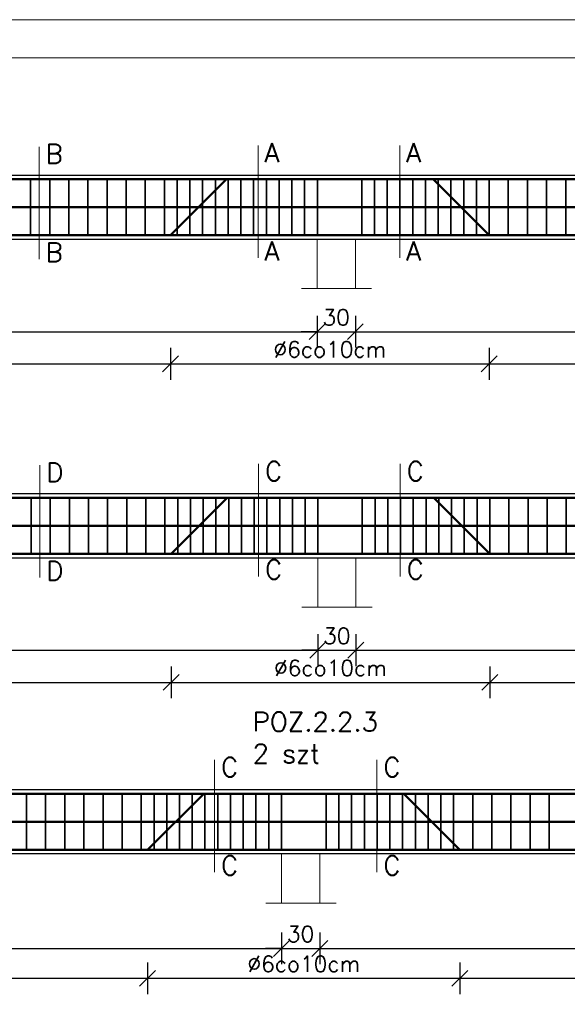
# Model space of a CAD drawing. Extents: x -19 to 9300416, y -12 to 10688993.
# Tile 39 of 106: x 4613319 to 4613748, y 5313408 to 5314181. Entities that reach past the tile are written whole.
import ezdxf

# ---------------------------------------------------------------- set-up
doc = ezdxf.new("R2010")
doc.units = 0
doc.header["$MEASUREMENT"] = 0
for name, color, linetype, lineweight in [('hatch', 253, 'Continuous', 0), ('K-SCIANY CIENKI', 163, 'Continuous', 30), ('K-STAL', 114, 'Continuous', 50), ('K-STAL CIENKI', 92, 'Continuous', 35), ('K-WYMIARY', 7, 'Continuous', 15)]:
    doc.layers.add(name, color=color, linetype=linetype, lineweight=lineweight)
doc.styles.add('Simplex', font='simplex.shx')
doc.dimstyles.new('1do50', dxfattribs={"dimscale": 5, "dimtxt": 2.5, "dimasz": 2.5, "dimexe": 2.5, "dimexo": 0.5, "dimgap": 1, "dimtad": 1, "dimdec": 1, "dimrnd": 0.5, "dimzin": 12, "dimdsep": 46, "dimtxsty": 'Simplex', "dimblk": 'OBLIQUE', "dimcen": 0.5, "dimdle": 2.5, "dimclrd": 256, "dimclre": 256, "dimclrt": 256, "dimadec": 1, "dimazin": 3, "dimtfac": 1, "dimtdec": 1, "dimtix": 1, "dimtmove": 0, "dimatfit": 3, "dimfxl": 0, "dimtolj": 1, "dimtzin": 0, "dimarcsym": 0})

# ---------------------------------------------------------------- blocks, each defined once
blk = doc.blocks.new('_Oblique')
at = {"color": 0, "linetype": 'ByBlock', "lineweight": -2}
blk.add_line((-0.5, -0.5), (0.5, 0.5), dxfattribs=at)
blk = doc.blocks.new('*D1213')
at = {"layer": 'Defpoints', "color": 0, "lineweight": 0, "ltscale": 40}
for p in [(4612982.12, 5313970), (4613552.12, 5313970), (4613552.12, 5313936.2)]:
    blk.add_point(p, dxfattribs=at)
at = {"layer": 'K-WYMIARY', "lineweight": -2, "ltscale": 40}
for p, q in [((4612982.12, 5313948.7), (4612982.12, 5313923.7)), ((4613552.12, 5313948.7), (4613552.12, 5313923.7)), ((4612969.62, 5313936.2), (4613564.62, 5313936.2))]:
    blk.add_line(p, q, dxfattribs=at)
at = {"layer": 'K-WYMIARY', "lineweight": -2, "ltscale": 40, "xscale": 12.5, "yscale": 12.5, "zscale": 12.5, "rotation": 180}
blk.add_blockref('_Oblique', (4612982.12, 5313936.2), dxfattribs=at)
at = {"layer": 'K-WYMIARY', "lineweight": -2, "ltscale": 40, "xscale": 12.5, "yscale": 12.5, "zscale": 12.5}
blk.add_blockref('_Oblique', (4613552.12, 5313936.2), dxfattribs=at)
at = {"layer": 'K-WYMIARY', "lineweight": 0, "ltscale": 40, "insert": (4613267.12, 5313947.45), "char_height": 12.5, "attachment_point": 5, "style": 'Simplex'}
blk.add_mtext('\\A1;570', dxfattribs=at)
blk = doc.blocks.new('*D1214')
at = {"layer": 'Defpoints', "color": 0, "lineweight": 0, "ltscale": 40}
for p in [(4613552.12, 5313970), (4613582.12, 5313970), (4613582.12, 5313936.2)]:
    blk.add_point(p, dxfattribs=at)
at = {"layer": 'K-WYMIARY', "lineweight": -2, "ltscale": 40}
for p, q in [((4613552.12, 5313948.7), (4613552.12, 5313923.7)), ((4613582.12, 5313948.7), (4613582.12, 5313923.7)), ((4613552.12, 5313936.2), (4613539.62, 5313936.2)), ((4613552.12, 5313936.2), (4613582.12, 5313936.2)), ((4613582.12, 5313936.2), (4613594.62, 5313936.2))]:
    blk.add_line(p, q, dxfattribs=at)
at = {"layer": 'K-WYMIARY', "lineweight": -2, "ltscale": 40, "xscale": 12.5, "yscale": 12.5, "zscale": 12.5}
blk.add_blockref('_Oblique', (4613552.12, 5313936.2), dxfattribs=at)
at = {"layer": 'K-WYMIARY', "lineweight": -2, "ltscale": 40, "xscale": 12.5, "yscale": 12.5, "zscale": 12.5, "rotation": 180}
blk.add_blockref('_Oblique', (4613582.12, 5313936.2), dxfattribs=at)
at = {"layer": 'K-WYMIARY', "lineweight": 0, "ltscale": 40, "insert": (4613567.12, 5313947.45), "char_height": 12.5, "attachment_point": 5, "style": 'Simplex'}
blk.add_mtext('\\A1;30', dxfattribs=at)
blk = doc.blocks.new('*D1215')
at = {"layer": 'Defpoints', "color": 0, "lineweight": 0, "ltscale": 40}
for p in [(4613582.12, 5313970), (4614092.12, 5313970), (4614092.12, 5313936.2)]:
    blk.add_point(p, dxfattribs=at)
at = {"layer": 'K-WYMIARY', "lineweight": -2, "ltscale": 40}
for p, q in [((4613582.12, 5313948.7), (4613582.12, 5313923.7)), ((4614092.12, 5313948.7), (4614092.12, 5313923.7)), ((4613569.62, 5313936.2), (4614104.62, 5313936.2))]:
    blk.add_line(p, q, dxfattribs=at)
at = {"layer": 'K-WYMIARY', "lineweight": -2, "ltscale": 40, "xscale": 12.5, "yscale": 12.5, "zscale": 12.5, "rotation": 180}
blk.add_blockref('_Oblique', (4613582.12, 5313936.2), dxfattribs=at)
at = {"layer": 'K-WYMIARY', "lineweight": -2, "ltscale": 40, "xscale": 12.5, "yscale": 12.5, "zscale": 12.5}
blk.add_blockref('_Oblique', (4614092.12, 5313936.2), dxfattribs=at)
at = {"layer": 'K-WYMIARY', "lineweight": 0, "ltscale": 40, "insert": (4613837.12, 5313947.45), "char_height": 12.5, "attachment_point": 5, "style": 'Simplex'}
blk.add_mtext('\\A1;510', dxfattribs=at)
blk = doc.blocks.new('*D1220')
at = {"layer": 'Defpoints', "color": 0, "lineweight": 0, "ltscale": 40}
for p in [(4613097.12, 5314008.83), (4613437.12, 5314008.83), (4613437.12, 5313911.01)]:
    blk.add_point(p, dxfattribs=at)
at = {"layer": 'K-WYMIARY', "lineweight": -2, "ltscale": 40}
for p, q in [((4613097.12, 5313923.51), (4613097.12, 5313898.51)), ((4613437.12, 5313923.51), (4613437.12, 5313898.51)), ((4613084.62, 5313911.01), (4613449.62, 5313911.01))]:
    blk.add_line(p, q, dxfattribs=at)
at = {"layer": 'K-WYMIARY', "lineweight": -2, "ltscale": 40, "xscale": 12.5, "yscale": 12.5, "zscale": 12.5, "rotation": 180}
blk.add_blockref('_Oblique', (4613097.12, 5313911.01), dxfattribs=at)
at = {"layer": 'K-WYMIARY', "lineweight": -2, "ltscale": 40, "xscale": 12.5, "yscale": 12.5, "zscale": 12.5}
blk.add_blockref('_Oblique', (4613437.12, 5313911.01), dxfattribs=at)
at = {"layer": 'K-WYMIARY', "lineweight": 0, "ltscale": 40, "insert": (4613267.12, 5313922.26), "char_height": 12.5, "attachment_point": 5, "style": 'Simplex'}
blk.add_mtext('\\A1;∅6co15cm', dxfattribs=at)
blk = doc.blocks.new('*D1221')
at = {"layer": 'Defpoints', "color": 0, "lineweight": 0, "ltscale": 40}
for p in [(4613437.12, 5314008.83), (4613687.12, 5314008.83), (4613687.12, 5313911.01)]:
    blk.add_point(p, dxfattribs=at)
at = {"layer": 'K-WYMIARY', "lineweight": -2, "ltscale": 40}
for p, q in [((4613437.12, 5313923.51), (4613437.12, 5313898.51)), ((4613687.12, 5313923.51), (4613687.12, 5313898.51)), ((4613424.62, 5313911.01), (4613699.62, 5313911.01))]:
    blk.add_line(p, q, dxfattribs=at)
at = {"layer": 'K-WYMIARY', "lineweight": -2, "ltscale": 40, "xscale": 12.5, "yscale": 12.5, "zscale": 12.5, "rotation": 180}
blk.add_blockref('_Oblique', (4613437.12, 5313911.01), dxfattribs=at)
at = {"layer": 'K-WYMIARY', "lineweight": -2, "ltscale": 40, "xscale": 12.5, "yscale": 12.5, "zscale": 12.5}
blk.add_blockref('_Oblique', (4613687.12, 5313911.01), dxfattribs=at)
at = {"layer": 'K-WYMIARY', "lineweight": 0, "ltscale": 40, "insert": (4613562.12, 5313922.26), "char_height": 12.5, "attachment_point": 5, "style": 'Simplex'}
blk.add_mtext('\\A1;∅6co10cm', dxfattribs=at)
blk = doc.blocks.new('*D1222')
at = {"layer": 'Defpoints', "color": 0, "lineweight": 0, "ltscale": 40}
for p in [(4613687.12, 5314008.83), (4613987.12, 5314008.83), (4613987.12, 5313911.01)]:
    blk.add_point(p, dxfattribs=at)
at = {"layer": 'K-WYMIARY', "lineweight": -2, "ltscale": 40}
for p, q in [((4613687.12, 5313923.51), (4613687.12, 5313898.51)), ((4613987.12, 5313923.51), (4613987.12, 5313898.51)), ((4613674.62, 5313911.01), (4613999.62, 5313911.01))]:
    blk.add_line(p, q, dxfattribs=at)
at = {"layer": 'K-WYMIARY', "lineweight": -2, "ltscale": 40, "xscale": 12.5, "yscale": 12.5, "zscale": 12.5, "rotation": 180}
blk.add_blockref('_Oblique', (4613687.12, 5313911.01), dxfattribs=at)
at = {"layer": 'K-WYMIARY', "lineweight": -2, "ltscale": 40, "xscale": 12.5, "yscale": 12.5, "zscale": 12.5}
blk.add_blockref('_Oblique', (4613987.12, 5313911.01), dxfattribs=at)
at = {"layer": 'K-WYMIARY', "lineweight": 0, "ltscale": 40, "insert": (4613837.12, 5313922.26), "char_height": 12.5, "attachment_point": 5, "style": 'Simplex'}
blk.add_mtext('\\A1;∅6co15cm', dxfattribs=at)
blk = doc.blocks.new('*D1227')
at = {"layer": 'Defpoints', "color": 0, "lineweight": 0, "ltscale": 40}
for p in [(4612982.57, 5313720.02), (4613552.57, 5313720.02), (4613552.57, 5313686.22)]:
    blk.add_point(p, dxfattribs=at)
at = {"layer": 'K-WYMIARY', "lineweight": -2, "ltscale": 40}
for p, q in [((4612982.57, 5313698.72), (4612982.57, 5313673.72)), ((4613552.57, 5313698.72), (4613552.57, 5313673.72)), ((4612970.07, 5313686.22), (4613565.07, 5313686.22))]:
    blk.add_line(p, q, dxfattribs=at)
at = {"layer": 'K-WYMIARY', "lineweight": -2, "ltscale": 40, "xscale": 12.5, "yscale": 12.5, "zscale": 12.5, "rotation": 180}
blk.add_blockref('_Oblique', (4612982.57, 5313686.22), dxfattribs=at)
at = {"layer": 'K-WYMIARY', "lineweight": -2, "ltscale": 40, "xscale": 12.5, "yscale": 12.5, "zscale": 12.5}
blk.add_blockref('_Oblique', (4613552.57, 5313686.22), dxfattribs=at)
at = {"layer": 'K-WYMIARY', "lineweight": 0, "ltscale": 40, "insert": (4613267.57, 5313697.47), "char_height": 12.5, "attachment_point": 5, "style": 'Simplex'}
blk.add_mtext('\\A1;570', dxfattribs=at)
blk = doc.blocks.new('*D1228')
at = {"layer": 'Defpoints', "color": 0, "lineweight": 0, "ltscale": 40}
for p in [(4613552.57, 5313720.02), (4613582.57, 5313720.02), (4613582.57, 5313686.22)]:
    blk.add_point(p, dxfattribs=at)
at = {"layer": 'K-WYMIARY', "lineweight": -2, "ltscale": 40}
for p, q in [((4613552.57, 5313698.72), (4613552.57, 5313673.72)), ((4613582.57, 5313698.72), (4613582.57, 5313673.72)), ((4613552.57, 5313686.22), (4613540.07, 5313686.22)), ((4613552.57, 5313686.22), (4613582.57, 5313686.22)), ((4613582.57, 5313686.22), (4613595.07, 5313686.22))]:
    blk.add_line(p, q, dxfattribs=at)
at = {"layer": 'K-WYMIARY', "lineweight": -2, "ltscale": 40, "xscale": 12.5, "yscale": 12.5, "zscale": 12.5}
blk.add_blockref('_Oblique', (4613552.57, 5313686.22), dxfattribs=at)
at = {"layer": 'K-WYMIARY', "lineweight": -2, "ltscale": 40, "xscale": 12.5, "yscale": 12.5, "zscale": 12.5, "rotation": 180}
blk.add_blockref('_Oblique', (4613582.57, 5313686.22), dxfattribs=at)
at = {"layer": 'K-WYMIARY', "lineweight": 0, "ltscale": 40, "insert": (4613567.57, 5313697.47), "char_height": 12.5, "attachment_point": 5, "style": 'Simplex'}
blk.add_mtext('\\A1;30', dxfattribs=at)
blk = doc.blocks.new('*D1229')
at = {"layer": 'Defpoints', "color": 0, "lineweight": 0, "ltscale": 40}
for p in [(4613582.57, 5313720.02), (4614092.57, 5313720.02), (4614092.57, 5313686.22)]:
    blk.add_point(p, dxfattribs=at)
at = {"layer": 'K-WYMIARY', "lineweight": -2, "ltscale": 40}
for p, q in [((4613582.57, 5313698.72), (4613582.57, 5313673.72)), ((4614092.57, 5313698.72), (4614092.57, 5313673.72)), ((4613570.07, 5313686.22), (4614105.07, 5313686.22))]:
    blk.add_line(p, q, dxfattribs=at)
at = {"layer": 'K-WYMIARY', "lineweight": -2, "ltscale": 40, "xscale": 12.5, "yscale": 12.5, "zscale": 12.5, "rotation": 180}
blk.add_blockref('_Oblique', (4613582.57, 5313686.22), dxfattribs=at)
at = {"layer": 'K-WYMIARY', "lineweight": -2, "ltscale": 40, "xscale": 12.5, "yscale": 12.5, "zscale": 12.5}
blk.add_blockref('_Oblique', (4614092.57, 5313686.22), dxfattribs=at)
at = {"layer": 'K-WYMIARY', "lineweight": 0, "ltscale": 40, "insert": (4613837.57, 5313697.47), "char_height": 12.5, "attachment_point": 5, "style": 'Simplex'}
blk.add_mtext('\\A1;510', dxfattribs=at)
blk = doc.blocks.new('*D1234')
at = {"layer": 'Defpoints', "color": 0, "lineweight": 0, "ltscale": 40}
for p in [(4613097.57, 5313758.85), (4613437.57, 5313758.85), (4613437.57, 5313661.03)]:
    blk.add_point(p, dxfattribs=at)
at = {"layer": 'K-WYMIARY', "lineweight": -2, "ltscale": 40}
for p, q in [((4613097.57, 5313673.53), (4613097.57, 5313648.53)), ((4613437.57, 5313673.53), (4613437.57, 5313648.53)), ((4613085.07, 5313661.03), (4613450.07, 5313661.03))]:
    blk.add_line(p, q, dxfattribs=at)
at = {"layer": 'K-WYMIARY', "lineweight": -2, "ltscale": 40, "xscale": 12.5, "yscale": 12.5, "zscale": 12.5, "rotation": 180}
blk.add_blockref('_Oblique', (4613097.57, 5313661.03), dxfattribs=at)
at = {"layer": 'K-WYMIARY', "lineweight": -2, "ltscale": 40, "xscale": 12.5, "yscale": 12.5, "zscale": 12.5}
blk.add_blockref('_Oblique', (4613437.57, 5313661.03), dxfattribs=at)
at = {"layer": 'K-WYMIARY', "lineweight": 0, "ltscale": 40, "insert": (4613267.57, 5313672.28), "char_height": 12.5, "attachment_point": 5, "style": 'Simplex'}
blk.add_mtext('\\A1;∅6co15cm', dxfattribs=at)
blk = doc.blocks.new('*D1235')
at = {"layer": 'Defpoints', "color": 0, "lineweight": 0, "ltscale": 40}
for p in [(4613437.57, 5313758.85), (4613687.57, 5313758.85), (4613687.57, 5313661.03)]:
    blk.add_point(p, dxfattribs=at)
at = {"layer": 'K-WYMIARY', "lineweight": -2, "ltscale": 40}
for p, q in [((4613437.57, 5313673.53), (4613437.57, 5313648.53)), ((4613687.57, 5313673.53), (4613687.57, 5313648.53)), ((4613425.07, 5313661.03), (4613700.07, 5313661.03))]:
    blk.add_line(p, q, dxfattribs=at)
at = {"layer": 'K-WYMIARY', "lineweight": -2, "ltscale": 40, "xscale": 12.5, "yscale": 12.5, "zscale": 12.5, "rotation": 180}
blk.add_blockref('_Oblique', (4613437.57, 5313661.03), dxfattribs=at)
at = {"layer": 'K-WYMIARY', "lineweight": -2, "ltscale": 40, "xscale": 12.5, "yscale": 12.5, "zscale": 12.5}
blk.add_blockref('_Oblique', (4613687.57, 5313661.03), dxfattribs=at)
at = {"layer": 'K-WYMIARY', "lineweight": 0, "ltscale": 40, "insert": (4613562.57, 5313672.28), "char_height": 12.5, "attachment_point": 5, "style": 'Simplex'}
blk.add_mtext('\\A1;∅6co10cm', dxfattribs=at)
blk = doc.blocks.new('*D1236')
at = {"layer": 'Defpoints', "color": 0, "lineweight": 0, "ltscale": 40}
for p in [(4613687.57, 5313758.85), (4613987.57, 5313758.85), (4613987.57, 5313661.03)]:
    blk.add_point(p, dxfattribs=at)
at = {"layer": 'K-WYMIARY', "lineweight": -2, "ltscale": 40}
for p, q in [((4613687.57, 5313673.53), (4613687.57, 5313648.53)), ((4613987.57, 5313673.53), (4613987.57, 5313648.53)), ((4613675.07, 5313661.03), (4614000.07, 5313661.03))]:
    blk.add_line(p, q, dxfattribs=at)
at = {"layer": 'K-WYMIARY', "lineweight": -2, "ltscale": 40, "xscale": 12.5, "yscale": 12.5, "zscale": 12.5, "rotation": 180}
blk.add_blockref('_Oblique', (4613687.57, 5313661.03), dxfattribs=at)
at = {"layer": 'K-WYMIARY', "lineweight": -2, "ltscale": 40, "xscale": 12.5, "yscale": 12.5, "zscale": 12.5}
blk.add_blockref('_Oblique', (4613987.57, 5313661.03), dxfattribs=at)
at = {"layer": 'K-WYMIARY', "lineweight": 0, "ltscale": 40, "insert": (4613837.57, 5313672.28), "char_height": 12.5, "attachment_point": 5, "style": 'Simplex'}
blk.add_mtext('\\A1;∅6co15cm', dxfattribs=at)
blk = doc.blocks.new('*D1255')
at = {"layer": 'Defpoints', "color": 0, "lineweight": 0, "ltscale": 40}
for p in [(4613419.19, 5313526.61), (4613109.19, 5313453.99), (4613419.19, 5313428.8)]:
    blk.add_point(p, dxfattribs=at)
at = {"layer": 'K-WYMIARY', "lineweight": -2, "ltscale": 40}
for p, q in [((4613109.19, 5313441.3), (4613109.19, 5313416.3)), ((4613419.19, 5313441.3), (4613419.19, 5313416.3)), ((4613096.69, 5313428.8), (4613431.69, 5313428.8))]:
    blk.add_line(p, q, dxfattribs=at)
at = {"layer": 'K-WYMIARY', "lineweight": -2, "ltscale": 40, "xscale": 12.5, "yscale": 12.5, "zscale": 12.5, "rotation": 180}
blk.add_blockref('_Oblique', (4613109.19, 5313428.8), dxfattribs=at)
at = {"layer": 'K-WYMIARY', "lineweight": -2, "ltscale": 40, "xscale": 12.5, "yscale": 12.5, "zscale": 12.5}
blk.add_blockref('_Oblique', (4613419.19, 5313428.8), dxfattribs=at)
at = {"layer": 'K-WYMIARY', "lineweight": 0, "ltscale": 40, "insert": (4613264.19, 5313440.05), "char_height": 12.5, "attachment_point": 5, "style": 'Simplex'}
blk.add_mtext('\\A1;∅6co15cm', dxfattribs=at)
blk = doc.blocks.new('*D1256')
at = {"layer": 'Defpoints', "color": 0, "lineweight": 0, "ltscale": 40}
for p in [(4613419.19, 5313526.61), (4613664.19, 5313526.61), (4613664.19, 5313428.8)]:
    blk.add_point(p, dxfattribs=at)
at = {"layer": 'K-WYMIARY', "lineweight": -2, "ltscale": 40}
for p, q in [((4613419.19, 5313441.3), (4613419.19, 5313416.3)), ((4613664.19, 5313441.3), (4613664.19, 5313416.3)), ((4613406.69, 5313428.8), (4613676.69, 5313428.8))]:
    blk.add_line(p, q, dxfattribs=at)
at = {"layer": 'K-WYMIARY', "lineweight": -2, "ltscale": 40, "xscale": 12.5, "yscale": 12.5, "zscale": 12.5, "rotation": 180}
blk.add_blockref('_Oblique', (4613419.19, 5313428.8), dxfattribs=at)
at = {"layer": 'K-WYMIARY', "lineweight": -2, "ltscale": 40, "xscale": 12.5, "yscale": 12.5, "zscale": 12.5}
blk.add_blockref('_Oblique', (4613664.19, 5313428.8), dxfattribs=at)
at = {"layer": 'K-WYMIARY', "lineweight": 0, "ltscale": 40, "insert": (4613541.69, 5313440.05), "char_height": 12.5, "attachment_point": 5, "style": 'Simplex'}
blk.add_mtext('\\A1;∅6co10cm', dxfattribs=at)
blk = doc.blocks.new('*D1257')
at = {"layer": 'Defpoints', "color": 0, "lineweight": 0, "ltscale": 40}
for p in [(4613664.19, 5313526.61), (4613984.19, 5313526.61), (4613984.19, 5313428.8)]:
    blk.add_point(p, dxfattribs=at)
at = {"layer": 'K-WYMIARY', "lineweight": -2, "ltscale": 40}
for p, q in [((4613664.19, 5313441.3), (4613664.19, 5313416.3)), ((4613984.19, 5313441.3), (4613984.19, 5313416.3)), ((4613651.69, 5313428.8), (4613996.69, 5313428.8))]:
    blk.add_line(p, q, dxfattribs=at)
at = {"layer": 'K-WYMIARY', "lineweight": -2, "ltscale": 40, "xscale": 12.5, "yscale": 12.5, "zscale": 12.5, "rotation": 180}
blk.add_blockref('_Oblique', (4613664.19, 5313428.8), dxfattribs=at)
at = {"layer": 'K-WYMIARY', "lineweight": -2, "ltscale": 40, "xscale": 12.5, "yscale": 12.5, "zscale": 12.5}
blk.add_blockref('_Oblique', (4613984.19, 5313428.8), dxfattribs=at)
at = {"layer": 'K-WYMIARY', "lineweight": 0, "ltscale": 40, "insert": (4613824.19, 5313440.05), "char_height": 12.5, "attachment_point": 5, "style": 'Simplex'}
blk.add_mtext('\\A1;∅6co15cm', dxfattribs=at)
blk = doc.blocks.new('*D1260')
at = {"layer": 'Defpoints', "color": 0, "lineweight": 0, "ltscale": 40}
for p in [(4613004.19, 5313526.61), (4613524.19, 5313487.79), (4613524.19, 5313452.28)]:
    blk.add_point(p, dxfattribs=at)
at = {"layer": 'K-WYMIARY', "lineweight": -2, "ltscale": 40}
for p, q in [((4613004.19, 5313464.78), (4613004.19, 5313439.78)), ((4613524.19, 5313464.78), (4613524.19, 5313439.78)), ((4612991.69, 5313452.28), (4613536.69, 5313452.28))]:
    blk.add_line(p, q, dxfattribs=at)
at = {"layer": 'K-WYMIARY', "lineweight": -2, "ltscale": 40, "xscale": 12.5, "yscale": 12.5, "zscale": 12.5, "rotation": 180}
blk.add_blockref('_Oblique', (4613004.19, 5313452.28), dxfattribs=at)
at = {"layer": 'K-WYMIARY', "lineweight": -2, "ltscale": 40, "xscale": 12.5, "yscale": 12.5, "zscale": 12.5}
blk.add_blockref('_Oblique', (4613524.19, 5313452.28), dxfattribs=at)
at = {"layer": 'K-WYMIARY', "lineweight": 0, "ltscale": 40, "insert": (4613264.19, 5313463.53), "char_height": 12.5, "attachment_point": 5, "style": 'Simplex'}
blk.add_mtext('\\A1;520', dxfattribs=at)
blk = doc.blocks.new('*D1261')
at = {"layer": 'Defpoints', "color": 0, "lineweight": 0, "ltscale": 40}
for p in [(4613524.19, 5313487.79), (4613554.19, 5313487.79), (4613554.19, 5313452.28)]:
    blk.add_point(p, dxfattribs=at)
at = {"layer": 'K-WYMIARY', "lineweight": -2, "ltscale": 40}
for p, q in [((4613524.19, 5313464.78), (4613524.19, 5313439.78)), ((4613554.19, 5313464.78), (4613554.19, 5313439.78)), ((4613524.19, 5313452.28), (4613511.69, 5313452.28)), ((4613524.19, 5313452.28), (4613554.19, 5313452.28)), ((4613554.19, 5313452.28), (4613566.69, 5313452.28))]:
    blk.add_line(p, q, dxfattribs=at)
at = {"layer": 'K-WYMIARY', "lineweight": -2, "ltscale": 40, "xscale": 12.5, "yscale": 12.5, "zscale": 12.5}
blk.add_blockref('_Oblique', (4613524.19, 5313452.28), dxfattribs=at)
at = {"layer": 'K-WYMIARY', "lineweight": -2, "ltscale": 40, "xscale": 12.5, "yscale": 12.5, "zscale": 12.5, "rotation": 180}
blk.add_blockref('_Oblique', (4613554.19, 5313452.28), dxfattribs=at)
at = {"layer": 'K-WYMIARY', "lineweight": 0, "ltscale": 40, "insert": (4613539.19, 5313463.53), "char_height": 12.5, "attachment_point": 5, "style": 'Simplex'}
blk.add_mtext('\\A1;30', dxfattribs=at)
blk = doc.blocks.new('*D1262')
at = {"layer": 'Defpoints', "color": 0, "lineweight": 0, "ltscale": 40}
for p in [(4613554.19, 5313487.79), (4614094.19, 5313487.79), (4614094.19, 5313452.28)]:
    blk.add_point(p, dxfattribs=at)
at = {"layer": 'K-WYMIARY', "lineweight": -2, "ltscale": 40}
for p, q in [((4613554.19, 5313464.78), (4613554.19, 5313439.78)), ((4614094.19, 5313464.78), (4614094.19, 5313439.78)), ((4613541.69, 5313452.28), (4614106.69, 5313452.28))]:
    blk.add_line(p, q, dxfattribs=at)
at = {"layer": 'K-WYMIARY', "lineweight": -2, "ltscale": 40, "xscale": 12.5, "yscale": 12.5, "zscale": 12.5, "rotation": 180}
blk.add_blockref('_Oblique', (4613554.19, 5313452.28), dxfattribs=at)
at = {"layer": 'K-WYMIARY', "lineweight": -2, "ltscale": 40, "xscale": 12.5, "yscale": 12.5, "zscale": 12.5}
blk.add_blockref('_Oblique', (4614094.19, 5313452.28), dxfattribs=at)
at = {"layer": 'K-WYMIARY', "lineweight": 0, "ltscale": 40, "insert": (4613824.19, 5313463.53), "char_height": 12.5, "attachment_point": 5, "style": 'Simplex'}
blk.add_mtext('\\A1;540', dxfattribs=at)
blk = doc.blocks.new('*D1276')
at = {"layer": 'Defpoints', "color": 0, "lineweight": 0, "ltscale": 40}
for p in [(4612955.6, 5313576.61), (4614124.19, 5313576.61), (4614124.19, 5313526.61)]:
    blk.add_point(p, dxfattribs=at)
at = {"layer": 'K-WYMIARY', "lineweight": -2, "ltscale": 40}
for p, q in [((4612955.6, 5313514.11), (4612955.6, 5313589.11)), ((4612968.1, 5313576.61), (4612943.1, 5313576.61)), ((4612968.1, 5313526.61), (4612943.1, 5313526.61))]:
    blk.add_line(p, q, dxfattribs=at)
at = {"layer": 'K-WYMIARY', "lineweight": -2, "ltscale": 40, "xscale": 12.5, "yscale": 12.5, "zscale": 12.5}
for p, rotation in [((4612955.6, 5313576.61), 90), ((4612955.6, 5313526.61), 270)]:
    blk.add_blockref('_Oblique', p, dxfattribs=dict(at, rotation=rotation))
at = {"layer": 'K-WYMIARY', "lineweight": 0, "ltscale": 40, "insert": (4612944.35, 5313551.61), "char_height": 12.5, "attachment_point": 5, "rotation": 90, "style": 'Simplex'}
blk.add_mtext('\\A1;50', dxfattribs=at)
blk = doc.blocks.new('*D1277')
at = {"layer": 'Defpoints', "color": 0, "lineweight": 0, "ltscale": 40}
for p in [(4612398.63, 5313808.85), (4614122.57, 5313808.85), (4614122.57, 5313758.85)]:
    blk.add_point(p, dxfattribs=at)
at = {"layer": 'K-WYMIARY', "lineweight": -2, "ltscale": 40}
for p, q in [((4612398.63, 5313746.35), (4612398.63, 5313821.35)), ((4612411.13, 5313808.85), (4612386.13, 5313808.85)), ((4612411.13, 5313758.85), (4612386.13, 5313758.85))]:
    blk.add_line(p, q, dxfattribs=at)
at = {"layer": 'K-WYMIARY', "lineweight": -2, "ltscale": 40, "xscale": 12.5, "yscale": 12.5, "zscale": 12.5}
for p, rotation in [((4612398.63, 5313808.85), 90), ((4612398.63, 5313758.85), 270)]:
    blk.add_blockref('_Oblique', p, dxfattribs=dict(at, rotation=rotation))
at = {"layer": 'K-WYMIARY', "lineweight": 0, "ltscale": 40, "insert": (4612387.38, 5313783.85), "char_height": 12.5, "attachment_point": 5, "rotation": 90, "style": 'Simplex'}
blk.add_mtext('\\A1;50', dxfattribs=at)
blk = doc.blocks.new('*D1278')
at = {"layer": 'Defpoints', "color": 0, "lineweight": 0, "ltscale": 40}
for p in [(4612398.02, 5314058.83), (4614122.12, 5314058.83), (4614122.12, 5314008.83)]:
    blk.add_point(p, dxfattribs=at)
at = {"layer": 'K-WYMIARY', "lineweight": -2, "ltscale": 40}
for p, q in [((4612398.02, 5313996.33), (4612398.02, 5314071.33)), ((4612410.52, 5314058.83), (4612385.52, 5314058.83)), ((4612410.52, 5314008.83), (4612385.52, 5314008.83))]:
    blk.add_line(p, q, dxfattribs=at)
at = {"layer": 'K-WYMIARY', "lineweight": -2, "ltscale": 40, "xscale": 12.5, "yscale": 12.5, "zscale": 12.5}
for p, rotation in [((4612398.02, 5314058.83), 90), ((4612398.02, 5314008.83), 270)]:
    blk.add_blockref('_Oblique', p, dxfattribs=dict(at, rotation=rotation))
at = {"layer": 'K-WYMIARY', "lineweight": 0, "ltscale": 40, "insert": (4612386.77, 5314033.83), "char_height": 12.5, "attachment_point": 5, "rotation": 90, "style": 'Simplex'}
blk.add_mtext('\\A1;50', dxfattribs=at)

msp = doc.modelspace()

# ---------------------------------------------------------------- linework, layer by layer
at = {"layer": 'hatch', "color": 252}
for points in [[(4612076.09, 5312707.03), (4614176.09, 5312707.03), (4614176.09, 5314181.03), (4612076.09, 5314181.03)], [(4612076.09, 5312707.03), (4614176.09, 5312707.03), (4614176.09, 5314181.03), (4612076.09, 5314181.03)], [(4612236.09, 5314151.03), (4614146.09, 5314151.03), (4614146.09, 5312737.03), (4612236.09, 5312737.03)]]:
    msp.add_lwpolyline(points, close=True, dxfattribs=at)
at = {"layer": 'K-SCIANY CIENKI'}
for points in [[(4612412.12, 5314008.83), (4614122.12, 5314008.83), (4614122.12, 5314058.83), (4612412.12, 5314058.83)], [(4612412.57, 5313758.85), (4614122.57, 5313758.85), (4614122.57, 5313808.85), (4612412.57, 5313808.85)], [(4612974.19, 5313526.61), (4614124.19, 5313526.61), (4614124.19, 5313576.61), (4612974.19, 5313576.61)]]:
    msp.add_lwpolyline(points, close=True, dxfattribs=at)
at = {"layer": 'K-STAL'}
for points in [[(4612415.12, 5314055.83), (4614119.12, 5314055.83)], [(4613437.12, 5314011.83), (4613481.12, 5314055.83), (4613643.12, 5314055.83), (4613687.12, 5314011.83)], [(4612415.12, 5314033.83), (4614119.12, 5314033.83)], [(4614117.61, 5314011.83), (4612417.12, 5314011.83)], [(4612415.57, 5313805.85), (4614119.57, 5313805.85)], [(4613437.57, 5313761.85), (4613481.57, 5313805.85), (4613643.57, 5313805.85), (4613687.57, 5313761.85)], [(4612415.57, 5313783.85), (4614119.57, 5313783.85)], [(4614118.06, 5313761.85), (4612417.56, 5313761.85)], [(4612977.19, 5313529.61), (4612977.19, 5313573.61), (4614121.19, 5313573.61), (4614121.19, 5313529.61)], [(4613419.19, 5313529.61), (4613463.19, 5313573.61), (4613620.19, 5313573.61), (4613664.19, 5313529.61)], [(4612977.19, 5313551.61), (4614121.19, 5313551.61)], [(4614118.52, 5313529.61), (4612981.15, 5313529.61)]]:
    msp.add_lwpolyline(points, dxfattribs=at)
at = {"layer": 'K-STAL CIENKI', "color": 2}
for p, q in [((4613327.36, 5314011.83), (4613327.36, 5314055.83)), ((4613342.36, 5314011.83), (4613342.36, 5314055.83)), ((4613357.36, 5314011.83), (4613357.36, 5314055.83)), ((4613372.36, 5314011.83), (4613372.36, 5314055.83)), ((4613387.36, 5314011.83), (4613387.36, 5314055.83)), ((4613402.36, 5314011.83), (4613402.36, 5314055.83)), ((4613417.36, 5314011.83), (4613417.36, 5314055.83)), ((4613432.36, 5314011.83), (4613432.36, 5314055.83)), ((4613442.36, 5314011.83), (4613442.36, 5314055.83)), ((4613452.36, 5314011.83), (4613452.36, 5314055.83)), ((4613462.36, 5314011.83), (4613462.36, 5314055.83)), ((4613472.36, 5314011.83), (4613472.36, 5314055.83)), ((4613482.36, 5314011.83), (4613482.36, 5314055.83)), ((4613492.36, 5314011.83), (4613492.36, 5314055.83)), ((4613502.36, 5314011.83), (4613502.36, 5314055.83)), ((4613512.36, 5314011.83), (4613512.36, 5314055.83)), ((4613522.36, 5314011.83), (4613522.36, 5314055.83)), ((4613532.36, 5314011.83), (4613532.36, 5314055.83)), ((4613542.36, 5314011.83), (4613542.36, 5314055.83)), ((4613552.36, 5314011.83), (4613552.36, 5314055.83)), ((4613587.12, 5314011.83), (4613587.12, 5314055.83)), ((4613597.12, 5314011.83), (4613597.12, 5314055.83)), ((4613607.12, 5314011.83), (4613607.12, 5314055.83)), ((4613617.12, 5314011.83), (4613617.12, 5314055.83)), ((4613627.12, 5314011.83), (4613627.12, 5314055.83)), ((4613637.12, 5314011.83), (4613637.12, 5314055.83)), ((4613647.12, 5314011.83), (4613647.12, 5314055.83)), ((4613657.12, 5314011.83), (4613657.12, 5314055.83)), ((4613667.12, 5314011.83), (4613667.12, 5314055.83)), ((4613677.12, 5314011.83), (4613677.12, 5314055.83)), ((4613687.12, 5314011.83), (4613687.12, 5314055.83)), ((4613702.12, 5314011.83), (4613702.12, 5314055.83)), ((4613717.12, 5314011.83), (4613717.12, 5314055.83)), ((4613732.12, 5314011.83), (4613732.12, 5314055.83)), ((4613747.12, 5314011.83), (4613747.12, 5314055.83)), ((4613327.81, 5313761.85), (4613327.81, 5313805.85)), ((4613342.81, 5313761.85), (4613342.81, 5313805.85)), ((4613357.81, 5313761.85), (4613357.81, 5313805.85)), ((4613372.81, 5313761.85), (4613372.81, 5313805.85)), ((4613387.81, 5313761.85), (4613387.81, 5313805.85)), ((4613402.81, 5313761.85), (4613402.81, 5313805.85)), ((4613417.81, 5313761.85), (4613417.81, 5313805.85)), ((4613432.81, 5313761.85), (4613432.81, 5313805.85)), ((4613442.81, 5313761.85), (4613442.81, 5313805.85)), ((4613452.81, 5313761.85), (4613452.81, 5313805.85)), ((4613462.81, 5313761.85), (4613462.81, 5313805.85)), ((4613472.81, 5313761.85), (4613472.81, 5313805.85)), ((4613482.81, 5313761.85), (4613482.81, 5313805.85)), ((4613492.81, 5313761.85), (4613492.81, 5313805.85)), ((4613502.81, 5313761.85), (4613502.81, 5313805.85)), ((4613512.81, 5313761.85), (4613512.81, 5313805.85)), ((4613522.81, 5313761.85), (4613522.81, 5313805.85)), ((4613532.81, 5313761.85), (4613532.81, 5313805.85)), ((4613542.81, 5313761.85), (4613542.81, 5313805.85)), ((4613552.81, 5313761.85), (4613552.81, 5313805.85)), ((4613587.57, 5313761.85), (4613587.57, 5313805.85)), ((4613597.57, 5313761.85), (4613597.57, 5313805.85)), ((4613607.57, 5313761.85), (4613607.57, 5313805.85)), ((4613617.57, 5313761.85), (4613617.57, 5313805.85)), ((4613627.57, 5313761.85), (4613627.57, 5313805.85)), ((4613637.57, 5313761.85), (4613637.57, 5313805.85)), ((4613647.57, 5313761.85), (4613647.57, 5313805.85)), ((4613657.57, 5313761.85), (4613657.57, 5313805.85)), ((4613667.57, 5313761.85), (4613667.57, 5313805.85)), ((4613677.57, 5313761.85), (4613677.57, 5313805.85)), ((4613687.57, 5313761.85), (4613687.57, 5313805.85)), ((4613702.57, 5313761.85), (4613702.57, 5313805.85)), ((4613717.57, 5313761.85), (4613717.57, 5313805.85)), ((4613732.57, 5313761.85), (4613732.57, 5313805.85)), ((4613747.57, 5313761.85), (4613747.57, 5313805.85)), ((4613324.19, 5313529.61), (4613324.19, 5313573.61)), ((4613339.19, 5313529.61), (4613339.19, 5313573.61)), ((4613354.19, 5313529.61), (4613354.19, 5313573.61)), ((4613369.19, 5313529.61), (4613369.19, 5313573.61)), ((4613384.19, 5313529.61), (4613384.19, 5313573.61)), ((4613399.19, 5313529.61), (4613399.19, 5313573.61)), ((4613414.19, 5313529.61), (4613414.19, 5313573.61)), ((4613424.19, 5313529.61), (4613424.19, 5313573.61)), ((4613434.19, 5313529.61), (4613434.19, 5313573.61)), ((4613444.19, 5313529.61), (4613444.19, 5313573.61)), ((4613454.19, 5313529.61), (4613454.19, 5313573.61)), ((4613464.19, 5313529.61), (4613464.19, 5313573.61)), ((4613474.19, 5313529.61), (4613474.19, 5313573.61)), ((4613484.19, 5313529.61), (4613484.19, 5313573.61)), ((4613494.19, 5313529.61), (4613494.19, 5313573.61)), ((4613504.19, 5313529.61), (4613504.19, 5313573.61)), ((4613514.19, 5313529.61), (4613514.19, 5313573.61)), ((4613524.19, 5313529.61), (4613524.19, 5313573.61)), ((4613559.19, 5313529.61), (4613559.19, 5313573.61)), ((4613569.19, 5313529.61), (4613569.19, 5313573.61)), ((4613579.19, 5313529.61), (4613579.19, 5313573.61)), ((4613589.19, 5313529.61), (4613589.19, 5313573.61)), ((4613599.19, 5313529.61), (4613599.19, 5313573.61)), ((4613609.19, 5313529.61), (4613609.19, 5313573.61)), ((4613619.19, 5313529.61), (4613619.19, 5313573.61)), ((4613629.19, 5313529.61), (4613629.19, 5313573.61)), ((4613639.19, 5313529.61), (4613639.19, 5313573.61)), ((4613649.19, 5313529.61), (4613649.19, 5313573.61)), ((4613659.19, 5313529.61), (4613659.19, 5313573.61)), ((4613674.19, 5313529.61), (4613674.19, 5313573.61)), ((4613689.19, 5313529.61), (4613689.19, 5313573.61)), ((4613704.19, 5313529.61), (4613704.19, 5313573.61)), ((4613719.19, 5313529.61), (4613719.19, 5313573.61)), ((4613734.19, 5313529.61), (4613734.19, 5313573.61))]:
    msp.add_line(p, q, dxfattribs=at)
at = {"layer": 'K-WYMIARY', "lineweight": 0, "ltscale": 40}
for p, q in [((4613505.8, 5314082.38), (4613505.8, 5313994.18)), ((4613616.95, 5314082.38), (4613616.95, 5313994.18)), ((4613334.11, 5314081.38), (4613334.11, 5313993.19)), ((4612412.12, 5314058.83), (4614122.12, 5314058.83)), ((4612412.12, 5314008.83), (4614122.12, 5314008.83)), ((4613552.12, 5314008.83), (4613552.12, 5313970)), ((4613582.12, 5314008.83), (4613582.12, 5313970)), ((4613539.76, 5313970), (4613594.89, 5313970)), ((4613334.55, 5313831.4), (4613334.55, 5313743.21)), ((4613506.25, 5313832.4), (4613506.25, 5313744.2)), ((4613617.4, 5313832.4), (4613617.4, 5313744.2)), ((4612412.57, 5313808.85), (4614122.57, 5313808.85)), ((4612412.57, 5313758.85), (4614122.57, 5313758.85)), ((4613552.57, 5313758.85), (4613552.57, 5313720.02)), ((4613582.57, 5313758.85), (4613582.57, 5313720.02)), ((4613540.2, 5313720.02), (4613595.34, 5313720.02)), ((4613471.7, 5313600.16), (4613471.7, 5313511.97)), ((4613599.07, 5313600.16), (4613599.07, 5313511.97)), ((4612974.19, 5313576.61), (4614124.19, 5313576.61)), ((4612974.19, 5313526.61), (4614124.19, 5313526.61)), ((4613524.19, 5313526.61), (4613524.19, 5313487.79)), ((4613554.19, 5313526.61), (4613554.19, 5313487.79)), ((4613511.83, 5313487.79), (4613566.96, 5313487.79))]:
    msp.add_line(p, q, dxfattribs=at)

# ---------------------------------------------------------------- texts
at = {"layer": 'K-WYMIARY', "char_height": 15, "attachment_point": 7, "style": 'Simplex'}
for s, insert in [('B', (4613339.1, 5314068.24)), ('A', (4613510.79, 5314069.24)), ('A', (4613621.94, 5314069.24)), ('B', (4613339.1, 5313991.06)), ('A', (4613510.79, 5313992.05)), ('A', (4613621.94, 5313992.05)), ('D', (4613339.54, 5313818.26)), ('C', (4613511.24, 5313819.26)), ('C', (4613622.39, 5313819.26)), ('D', (4613339.54, 5313741.08)), ('C', (4613511.24, 5313742.07)), ('C', (4613622.39, 5313742.07)), ('POZ.2.2.3\\P2 szt', (4613501.55, 5313597.63)), ('C', (4613476.69, 5313587.02)), ('C', (4613604.06, 5313587.02)), ('C', (4613476.69, 5313509.84)), ('C', (4613604.06, 5313509.84))]:
    msp.add_mtext(s, dxfattribs=dict(at, insert=insert))

# ---------------------------------------------------------------- dimensions: what is measured, and where the dimension line sits
at = {"layer": 'K-WYMIARY', "lineweight": 0, "ltscale": 40}
for base, p1, p2, picture, middle in [((4612398.02, 5314058.83), (4614122.12, 5314008.83), (4614122.12, 5314058.83), '*D1278', (4612386.77, 5314033.83)), ((4612398.63, 5313808.85), (4614122.57, 5313758.85), (4614122.57, 5313808.85), '*D1277', (4612387.38, 5313783.85)), ((4612955.6, 5313576.61), (4614124.19, 5313526.61), (4614124.19, 5313576.61), '*D1276', (4612944.35, 5313551.61))]:
    dim = msp.add_linear_dim(base=base, p1=p1, p2=p2, angle=90, dimstyle='1do50', dxfattribs=at)
    dim.commit()
    dim.dimension.update_dxf_attribs({"geometry": picture, "text_midpoint": middle})
for base, p1, p2, text, picture, middle in [((4613437.12, 5313911.01), (4613097.12, 5314008.83), (4613437.12, 5314008.83), '∅6co15cm', '*D1220', (4613267.12, 5313922.26)), ((4613687.12, 5313911.01), (4613437.12, 5314008.83), (4613687.12, 5314008.83), '∅6co10cm', '*D1221', (4613562.12, 5313922.26)), ((4613987.12, 5313911.01), (4613687.12, 5314008.83), (4613987.12, 5314008.83), '∅6co15cm', '*D1222', (4613837.12, 5313922.26)), ((4613437.57, 5313661.03), (4613097.57, 5313758.85), (4613437.57, 5313758.85), '∅6co15cm', '*D1234', (4613267.57, 5313672.28)), ((4613687.57, 5313661.03), (4613437.57, 5313758.85), (4613687.57, 5313758.85), '∅6co10cm', '*D1235', (4613562.57, 5313672.28)), ((4613987.57, 5313661.03), (4613687.57, 5313758.85), (4613987.57, 5313758.85), '∅6co15cm', '*D1236', (4613837.57, 5313672.28)), ((4613419.19, 5313428.8), (4613109.19, 5313453.99), (4613419.19, 5313526.61), '∅6co15cm', '*D1255', (4613264.19, 5313440.05)), ((4613664.19, 5313428.8), (4613419.19, 5313526.61), (4613664.19, 5313526.61), '∅6co10cm', '*D1256', (4613541.69, 5313440.05)), ((4613984.19, 5313428.8), (4613664.19, 5313526.61), (4613984.19, 5313526.61), '∅6co15cm', '*D1257', (4613824.19, 5313440.05))]:
    dim = msp.add_linear_dim(base=base, p1=p1, p2=p2, text=text, dimstyle='1do50', override={"dimtmove": 1}, dxfattribs=at)
    dim.commit()
    dim.dimension.update_dxf_attribs({"geometry": picture, "text_midpoint": middle})
for base, p1, p2, picture, middle in [((4613552.12, 5313936.2), (4612982.12, 5313970), (4613552.12, 5313970), '*D1213', (4613267.12, 5313947.45)), ((4613582.12, 5313936.2), (4613552.12, 5313970), (4613582.12, 5313970), '*D1214', (4613567.12, 5313947.45)), ((4614092.12, 5313936.2), (4613582.12, 5313970), (4614092.12, 5313970), '*D1215', (4613837.12, 5313947.45)), ((4613552.57, 5313686.22), (4612982.57, 5313720.02), (4613552.57, 5313720.02), '*D1227', (4613267.57, 5313697.47)), ((4613582.57, 5313686.22), (4613552.57, 5313720.02), (4613582.57, 5313720.02), '*D1228', (4613567.57, 5313697.47)), ((4614092.57, 5313686.22), (4613582.57, 5313720.02), (4614092.57, 5313720.02), '*D1229', (4613837.57, 5313697.47)), ((4613524.19, 5313452.28), (4613004.19, 5313526.61), (4613524.19, 5313487.79), '*D1260', (4613264.19, 5313463.53)), ((4613554.19, 5313452.28), (4613524.19, 5313487.79), (4613554.19, 5313487.79), '*D1261', (4613539.19, 5313463.53)), ((4614094.19, 5313452.28), (4613554.19, 5313487.79), (4614094.19, 5313487.79), '*D1262', (4613824.19, 5313463.53))]:
    dim = msp.add_linear_dim(base=base, p1=p1, p2=p2, dimstyle='1do50', override={"dimtmove": 1}, dxfattribs=at)
    dim.commit()
    dim.dimension.update_dxf_attribs({"geometry": picture, "text_midpoint": middle})

doc.saveas('drawing.dxf')
